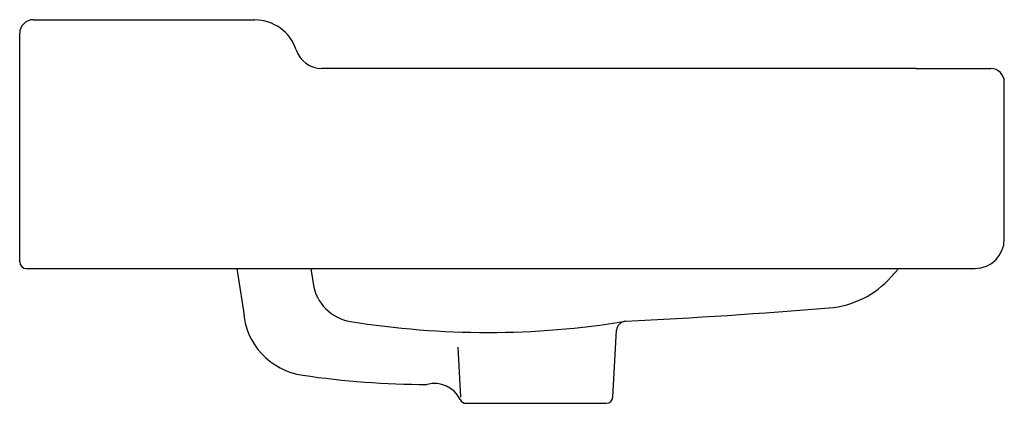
# Model space of a CAD drawing. Header units: millimetres. Extents: x -0.214 to 0.222, y -0.086 to 0.084.
import ezdxf

# ---------------------------------------------------------------- set-up
doc = ezdxf.new("R2010")
doc.units = ezdxf.units.MM
doc.layers.add('BLOCKS', color=3, linetype='Continuous')

msp = doc.modelspace()

# ---------------------------------------------------------------- linework, layer by layer
at = {"layer": 'BLOCKS'}
for p, q in [((-0.2081060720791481, 0.0837275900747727), (-0.1100026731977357, 0.08364071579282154)), ((-0.214111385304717, -0.02335928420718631), (-0.214111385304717, 0.0777275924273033)), ((0.1827496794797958, 0.06215598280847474), (-0.08034745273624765, 0.06215598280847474)), ((0.1827496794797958, 0.06215598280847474), (0.2157075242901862, 0.06215598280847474)), ((0.2217075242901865, -0.01335928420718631), (0.2217075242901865, 0.0561559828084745)), ((-0.2111113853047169, -0.02635928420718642), (-0.1953934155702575, -0.02635928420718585)), ((-0.1953934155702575, -0.02635928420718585), (0.2087765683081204, -0.02635928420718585)), ((-0.1179910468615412, -0.02635928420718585), (-0.1150996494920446, -0.04522472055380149)), ((-0.08527302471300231, -0.02635928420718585), (-0.08425152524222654, -0.03302423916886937)), ((0.04842971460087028, -0.08323866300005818), (0.05008497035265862, -0.05367598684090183)), ((-0.01881053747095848, -0.08323866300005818), (-0.0200458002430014, -0.06117701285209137)), ((-0.01654453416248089, -0.08596367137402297), (0.04554786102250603, -0.08596367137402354))]:
    msp.add_line(p, q, dxfattribs=at)
for centre, radius, start, end in [((-0.2081113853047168, 0.0777275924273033), 0.006, 89.94926242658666, 180), ((-0.110027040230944, 0.06439828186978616), 0.01924244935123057, 18.19921442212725, 89.92744538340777), ((-0.08034745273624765, 0.07415598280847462), 0.012, 198.1992144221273, 270), ((0.2157075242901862, 0.0561559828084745), 0.006, 0, 90), ((0.2087075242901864, -0.01335928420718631), 0.013, 270, 0), ((-0.2111113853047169, -0.02335928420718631), 0.003, 180, 270), ((0.1408684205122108, -0.002661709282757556), 0.04122933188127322, 274.6292432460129, 318.3152159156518), ((0.03655833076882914, 0.09022551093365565), 0.1809026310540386, 318.3152159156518, 319.8746815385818), ((-0.06448236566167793, -0.02999433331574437), 0.02, 188.713590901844, 260.7602846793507), ((-0.08460310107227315, -0.04326179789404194), 0.03055965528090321, 183.6827857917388, 262.0462703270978), ((-0.09543885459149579, 2.915727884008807), 2.969170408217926, 272.8870354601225, 274.6292432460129), ((-0.006978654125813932, 0.3234916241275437), 0.3781326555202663, 260.7602846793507, 279.2969581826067), ((0.0543230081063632, -0.05391328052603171), 0.004244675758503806, 92.88703546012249, 176.7952750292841), ((-0.03369550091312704, 0.297469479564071), 0.3750716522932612, 261.5467785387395, 269.9854915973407), ((-0.03051446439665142, -0.08977535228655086), 0.01260630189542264, 25.61593971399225, 105.0624062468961), ((-0.01654453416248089, -0.08307730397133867), 0.002886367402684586, 205.6159397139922, 270), ((0.04554786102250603, -0.08307730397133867), 0.002886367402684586, 270, 356.795275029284)]:
    msp.add_arc(centre, radius, start, end, dxfattribs=at)

doc.saveas('drawing.dxf')
